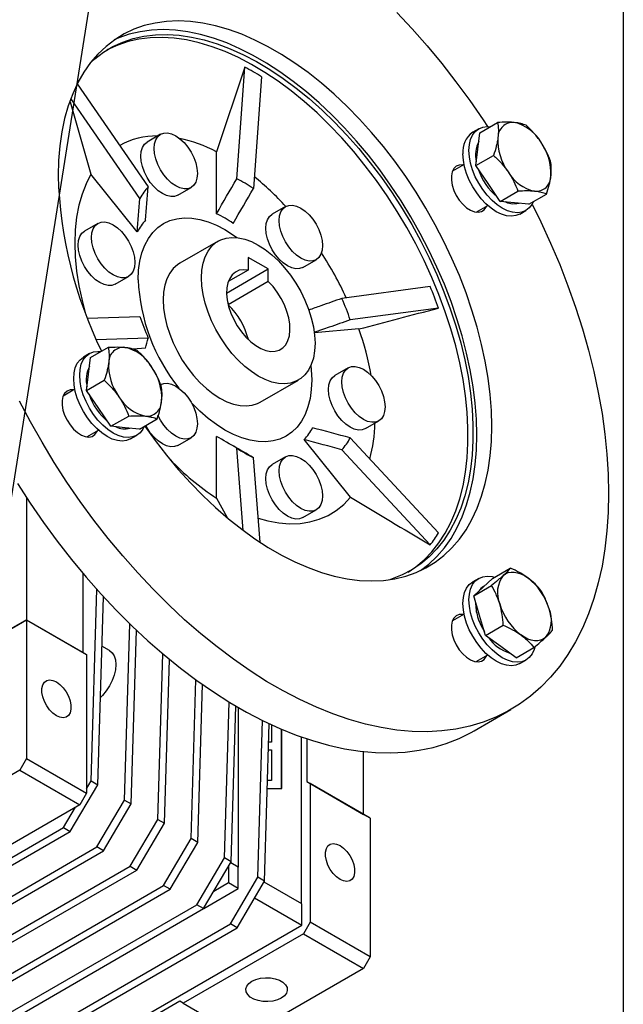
# Model space of a CAD drawing. Header units: millimetres. Extents: x 32 to 1366, y 32 to 1048.
# Tile 10 of 13: x 1237 to 1365, y 650 to 859. Entities that reach past the tile are written whole.
import ezdxf

# ---------------------------------------------------------------- set-up
doc = ezdxf.new("R2010")
doc.units = ezdxf.units.MM
doc.header["$LTSCALE"] = 5
doc.linetypes.add('SLD-Solid', pattern=[0])
doc.layers.add('TEXT', color=140, linetype='SLD-Solid', lineweight=25)
doc.dimstyles.new('SLDDIMSTYLE0', dxfattribs={"dimtxt": 0.18, "dimasz": 5.08, "dimexe": 0, "dimexo": 0.0625, "dimgap": 0, "dimtad": 0, "dimtih": 1, "dimtoh": 1, "dimdec": 0, "dimrnd": 1e-09, "dimzin": 0, "dimdsep": 46, "dimtxsty": 'Standard', "dimblk1": 'DOT', "dimblk2": 'DOT', "dimsah": 1, "dimcen": 0.09, "dimadec": 0, "dimazin": 0, "dimtfac": 5.08, "dimtdec": 0, "dimtofl": 0, "dimtmove": 0, "dimatfit": 3, "dimldrblk": 'DOT', "dimfxl": 0, "dimfrac": 2, "dimtolj": 1, "dimtzin": 0, "dimarcsym": 0})

# ---------------------------------------------------------------- blocks, each defined once
blk = doc.blocks.new('_Dot')
at = {"color": 0, "linetype": 'ByBlock', "lineweight": -2}
blk.add_line((-0.5, 0), (-1, 0), dxfattribs=at)
at = {"color": 0, "linetype": 'ByBlock', "const_width": 0.5}
blk.add_lwpolyline([(-0.25, 0, 1), (0.25, 0, 1)], format="xyb", close=True, dxfattribs=at)

msp = doc.modelspace()

# ---------------------------------------------------------------- linework, layer by layer
for p, q in [((1285.034, 848.792), (1279.052, 830.84)), ((1283.318, 825.147), (1285.034, 848.792)), ((1249.529, 845.263), (1264.571, 823.471)), ((1288.57, 846.751), (1286.853, 823.106)), ((1248.008, 841.423), (1252.422, 826.102)), ((1262.804, 820.956), (1248.167, 842.159)), ((1334.852, 834.908), (1338.611, 837.078)), ((1334.607, 835.737), (1333.334, 835.002)), ((1334.423, 831.417), (1334.852, 834.908)), ((1267.141, 834.566), (1264.312, 832.933)), ((1279.052, 817.744), (1279.052, 830.84)), ((1333.994, 827.926), (1334.423, 831.417)), ((1333.994, 827.926), (1337.752, 830.096)), ((1331.503, 828.172), (1329.031, 826.745)), ((1336.583, 824.133), (1333.994, 827.926)), ((1262.244, 813.884), (1252.422, 826.102)), ((1270.812, 821.674), (1273.64, 823.307)), ((1339.172, 820.339), (1336.583, 824.133)), ((1339.172, 820.339), (1342.931, 822.509)), ((1342.191, 820.037), (1339.172, 820.339)), ((1345.209, 819.734), (1342.191, 820.037)), ((1345.209, 819.734), (1348.968, 821.904)), ((1293.657, 819.258), (1290.829, 817.625)), ((1334.031, 818.084), (1336.503, 819.511)), ((1343.333, 817.681), (1344.606, 818.416)), ((1253.882, 815.702), (1251.054, 814.069)), ((1279.392, 811.937), (1271.26, 807.242)), ((1290.013, 806.033), (1285.77, 808.482)), ((1285.77, 808.482), (1285.77, 805.799)), ((1297.328, 806.367), (1300.157, 808)), ((1281.175, 800.931), (1290.013, 806.033)), ((1285.77, 805.799), (1281.518, 803.344)), ((1290.013, 803.35), (1290.013, 806.033)), ((1257.553, 802.81), (1260.382, 804.443)), ((1290.013, 803.35), (1281.527, 798.451)), ((1324.306, 802.296), (1305.6, 799.786)), ((1281.527, 798.88), (1281.43, 798.824)), ((1281.527, 798.88), (1281.527, 798.451)), ((1326.074, 797.739), (1307.368, 795.23)), ((1251.67, 795.574), (1262.804, 795.959)), ((1309.218, 793.314), (1299.772, 792.469)), ((1264.571, 791.403), (1253.565, 791.022)), ((1252.352, 787.266), (1256.111, 789.436)), ((1264.011, 789.272), (1261.391, 789.038)), ((1252.107, 788.095), (1250.834, 787.36)), ((1251.923, 783.775), (1252.352, 787.266)), ((1306.915, 785.086), (1304.087, 783.454)), ((1251.494, 780.284), (1251.923, 783.775)), ((1251.494, 780.284), (1255.252, 782.454)), ((1288.259, 777.797), (1296.391, 782.491)), ((1249.003, 780.53), (1246.531, 779.103)), ((1254.083, 776.491), (1251.494, 780.284)), ((1256.672, 772.698), (1254.083, 776.491)), ((1256.672, 772.698), (1260.431, 774.867)), ((1262.709, 772.093), (1266.468, 774.263)), ((1259.691, 772.395), (1256.672, 772.698)), ((1262.709, 772.093), (1259.691, 772.395)), ((1310.586, 772.195), (1313.415, 773.828)), ((1251.531, 770.443), (1254.003, 771.87)), ((1260.833, 770.039), (1262.106, 770.774)), ((1270.812, 768.639), (1273.64, 770.271)), ((1279.052, 757.465), (1279.052, 770.561)), ((1326.074, 750.089), (1307.368, 770.233)), ((1284.7, 750.635), (1283.318, 768.083)), ((1307.45, 757.647), (1297.629, 769.865)), ((1288.273, 748.126), (1286.853, 766.042)), ((1293.657, 766.222), (1290.829, 764.59)), ((1324.306, 747.574), (1305.6, 767.718)), ((1238.747, 757.607), (1238.747, 731.685)), ((1279.052, 757.465), (1281.275, 753.36)), ((1297.328, 753.331), (1300.157, 754.964)), ((1250.768, 724.745), (1250.768, 741.457)), ((1337.536, 740.464), (1341.295, 742.634)), ((1334.607, 740.469), (1333.334, 739.734)), ((1333.555, 736.783), (1337.314, 738.952)), ((1335.546, 738.624), (1337.536, 740.464)), ((1335.77, 738.831), (1335.607, 738.737)), ((1252.468, 697.553), (1253.674, 738.114)), ((1253.883, 696.737), (1255.067, 736.578)), ((1333.555, 736.783), (1335.546, 738.624)), ((1334.802, 732.577), (1333.555, 736.783)), ((1331.503, 732.904), (1329.031, 731.477)), ((1336.05, 728.371), (1334.802, 732.577)), ((1233.09, 728.419), (1238.747, 731.684)), ((1238.747, 731.685), (1233.798, 728.827)), ((1238.747, 731.685), (1238.747, 731.684)), ((1238.747, 731.685), (1250.768, 724.745)), ((1238.747, 731.684), (1238.747, 702.289)), ((1238.747, 731.684), (1251.475, 724.337)), ((1259.54, 693.471), (1260.65, 730.827)), ((1336.05, 728.371), (1339.808, 730.541)), ((1260.954, 692.655), (1262.048, 729.483)), ((1339.287, 726.007), (1336.05, 728.371)), ((1250.768, 724.745), (1251.475, 724.337)), ((1251.475, 724.337), (1251.475, 694.941)), ((1256.364, 725.17), (1254.755, 726.099)), ((1266.611, 689.389), (1267.653, 724.461)), ((1334.031, 722.816), (1336.503, 724.243)), ((1342.525, 723.642), (1339.287, 726.007)), ((1342.525, 723.642), (1346.284, 725.812)), ((1268.025, 688.572), (1269.057, 723.292)), ((1343.333, 722.413), (1344.606, 723.148)), ((1273.682, 685.307), (1274.681, 718.947)), ((1275.096, 684.49), (1276.09, 717.942)), ((1280.753, 681.225), (1281.734, 714.246)), ((1282.167, 680.408), (1283.148, 713.402)), ((1283.613, 713.131), (1283.613, 679.301)), ((1333.645, 708.16), (1341.423, 712.65)), ((1287.824, 677.143), (1288.811, 710.349)), ((1289.238, 676.326), (1290.229, 709.666)), ((1290.72, 709.438), (1290.72, 705.765)), ((1292.841, 695.967), (1292.841, 708.497)), ((1292.876, 695.946), (1292.876, 708.482)), ((1290.72, 705.765), (1290.113, 705.765)), ((1297.048, 671.544), (1297.048, 706.855)), ((1298.144, 706.477), (1298.144, 697.395)), ((1290.064, 704.132), (1290.72, 704.132)), ((1290.064, 704.112), (1290.72, 704.112)), ((1290.72, 704.132), (1290.72, 697.6)), ((1310.165, 690.456), (1310.165, 703.762)), ((1238.747, 702.289), (1237.333, 699.839)), ((1238.747, 702.289), (1251.475, 694.941)), ((1237.333, 699.839), (1212.584, 685.552)), ((1237.333, 699.839), (1250.061, 692.492)), ((1251.475, 695.872), (1252.468, 697.553)), ((1252.468, 697.553), (1253.883, 696.737)), ((1290.72, 697.6), (1289.87, 697.6)), ((1298.144, 697.395), (1298.851, 696.987)), ((1298.144, 697.395), (1310.165, 690.456)), ((1298.851, 696.987), (1298.851, 667.592)), ((1311.579, 689.639), (1298.851, 696.987)), ((1248.028, 686.829), (1253.883, 696.737)), ((1251.475, 694.941), (1250.061, 692.492)), ((1289.821, 695.946), (1292.876, 695.946)), ((1289.822, 695.967), (1292.841, 695.967)), ((1292.841, 695.967), (1292.876, 695.946)), ((1253.685, 683.563), (1259.54, 693.471)), ((1259.54, 693.471), (1260.954, 692.655)), ((1250.061, 692.492), (1225.312, 678.205)), ((1246.614, 687.645), (1249.176, 691.981)), ((1255.099, 682.747), (1260.954, 692.655)), ((1260.756, 679.481), (1266.611, 689.389)), ((1262.171, 678.665), (1268.025, 688.572)), ((1266.611, 689.389), (1268.025, 688.572)), ((1311.579, 689.639), (1310.165, 690.456)), ((1311.579, 689.639), (1311.579, 660.244)), ((1216.473, 670.245), (1246.614, 687.645)), ((1217.888, 669.429), (1248.028, 686.829)), ((1246.614, 687.645), (1248.028, 686.829)), ((1267.827, 675.399), (1273.682, 685.307)), ((1269.242, 674.582), (1275.096, 684.49)), ((1275.096, 684.49), (1273.682, 685.307)), ((1224.984, 666.994), (1253.685, 683.563)), ((1226.398, 666.177), (1255.099, 682.747)), ((1255.099, 682.747), (1253.685, 683.563)), ((1274.898, 671.317), (1280.753, 681.225)), ((1276.313, 670.5), (1282.167, 680.408)), ((1282.167, 680.408), (1280.753, 681.225)), ((1230.616, 662.081), (1260.756, 679.481)), ((1232.03, 661.265), (1262.171, 678.665)), ((1260.756, 679.481), (1262.171, 678.665)), ((1281.598, 679.446), (1281.598, 675.92)), ((1283.649, 679.281), (1282.047, 680.206)), ((1283.649, 674.736), (1283.649, 679.281)), ((1281.969, 667.235), (1287.824, 677.143)), ((1283.384, 666.418), (1289.238, 676.326)), ((1289.238, 676.326), (1287.824, 677.143)), ((1297.084, 671.524), (1289.118, 676.123)), ((1186.333, 628.353), (1267.827, 675.399)), ((1187.747, 627.537), (1269.242, 674.582)), ((1269.242, 674.582), (1267.827, 675.399)), ((1276.314, 670.502), (1283.649, 674.736)), ((1281.598, 675.92), (1278.437, 674.096)), ((1283.649, 674.736), (1281.598, 675.92)), ((1287.116, 672.735), (1297.084, 666.979)), ((1193.404, 624.271), (1274.898, 671.317)), ((1194.818, 623.455), (1276.313, 670.5)), ((1276.313, 670.5), (1274.898, 671.317)), ((1297.084, 666.979), (1297.084, 671.524)), ((1198.796, 610.239), (1297.084, 666.979)), ((1200.475, 620.189), (1281.969, 667.235)), ((1201.889, 619.373), (1283.384, 666.418)), ((1283.384, 666.418), (1281.969, 667.235)), ((1298.851, 667.592), (1297.437, 665.142)), ((1311.579, 660.244), (1298.851, 667.592)), ((1297.437, 665.142), (1271.981, 650.447)), ((1297.437, 665.142), (1310.165, 657.794)), ((1311.579, 660.244), (1310.165, 657.794)), ((1310.165, 657.794), (1284.709, 643.099)), ((1271.274, 650.855), (1224.605, 623.914)), ((1271.981, 650.447), (1271.274, 650.855)), ((1271.981, 650.447), (1284.709, 643.099))]:
    msp.add_line(p, q)
at = {"flags": 128}
for points in [[(1317.26, 860.351), (1320.509, 856.894), (1323.686, 853.294), (1326.782, 849.559), (1329.791, 845.7), (1332.704, 841.724), (1335.514, 837.644), (1336.464, 836.205)], [(1263.832, 772.741), (1266.039, 769.668), (1268.446, 766.557), (1270.94, 763.571), (1273.511, 760.72), (1276.151, 758.015), (1278.849, 755.467), (1281.594, 753.085), (1284.377, 750.878), (1287.186, 748.854), (1290.011, 747.022), (1292.842, 745.388), (1295.668, 743.958), (1298.477, 742.738), (1301.26, 741.732), (1304.005, 740.945), (1306.702, 740.379), (1309.342, 740.036), (1311.914, 739.917), (1314.408, 740.024), (1316.815, 740.355), (1319.125, 740.91), (1321.33, 741.686), (1323.422, 742.681), (1325.393, 743.89), (1327.235, 745.309), (1328.941, 746.933), (1330.504, 748.756), (1331.92, 750.769), (1333.182, 752.967), (1334.285, 755.341), (1335.226, 757.88), (1336.001, 760.577), (1336.606, 763.421), (1337.04, 766.401), (1337.302, 769.505), (1337.389, 772.722), (1337.302, 776.039), (1337.04, 779.445), (1336.606, 782.926), (1336.001, 786.469), (1335.226, 790.06), (1334.285, 793.686), (1333.182, 797.334), (1331.92, 800.988), (1330.504, 804.636), (1328.941, 808.264), (1327.235, 811.858), (1325.393, 815.403), (1323.422, 818.888), (1321.33, 822.298), (1319.125, 825.62), (1316.815, 828.843), (1314.408, 831.953), (1311.914, 834.939), (1309.342, 837.79), (1306.702, 840.495), (1304.005, 843.043), (1301.26, 845.425), (1298.477, 847.632), (1295.668, 849.656), (1292.842, 851.488), (1290.011, 853.122), (1287.186, 854.552), (1284.377, 855.772), (1281.594, 856.778), (1278.849, 857.565), (1276.151, 858.132), (1273.511, 858.475), (1270.94, 858.593), (1268.446, 858.486), (1266.039, 858.155), (1263.729, 857.6), (1261.523, 856.824), (1259.431, 855.829), (1257.46, 854.62), (1255.619, 853.201), (1253.913, 851.577), (1252.349, 849.755), (1250.934, 847.741), (1249.672, 845.543), (1248.569, 843.17), (1247.628, 840.63), (1246.853, 837.933), (1246.247, 835.089), (1245.813, 832.11), (1245.552, 829.005), (1245.465, 825.788), (1245.465, 825.788)], [(1252.45, 849.884), (1253.25, 850.588), (1255.093, 851.972), (1257.063, 853.146), (1259.155, 854.104), (1261.359, 854.843), (1263.667, 855.36), (1266.07, 855.653), (1268.559, 855.72), (1271.124, 855.562), (1273.755, 855.178), (1276.443, 854.572), (1279.176, 853.744), (1281.944, 852.698), (1284.736, 851.438), (1287.542, 849.97), (1290.351, 848.298), (1293.152, 846.429), (1295.933, 844.371), (1298.685, 842.131), (1301.397, 839.718), (1304.058, 837.141), (1306.657, 834.411), (1309.185, 831.537), (1311.632, 828.532), (1313.989, 825.406), (1316.246, 822.172), (1318.395, 818.842), (1320.427, 815.429), (1322.335, 811.947), (1324.111, 808.408), (1325.748, 804.827), (1327.239, 801.217), (1328.58, 797.592), (1329.765, 793.967), (1330.79, 790.355), (1331.65, 786.771), (1332.341, 783.228), (1332.863, 779.739), (1333.211, 776.319), (1333.386, 772.981), (1333.386, 769.737), (1333.211, 766.6), (1332.863, 763.582), (1332.341, 760.696), (1331.65, 757.951), (1330.79, 755.359), (1329.765, 752.93), (1328.58, 750.673), (1327.239, 748.597), (1325.748, 746.71), (1324.111, 745.019), (1322.335, 743.53), (1320.427, 742.25), (1318.395, 741.184), (1316.246, 740.335), (1315.778, 740.184)], [(1322.294, 742.111), (1324.053, 743.472), (1325.759, 745.096), (1327.322, 746.919), (1328.738, 748.932), (1330, 751.13), (1331.103, 753.504), (1332.044, 756.044), (1332.819, 758.74), (1333.424, 761.584), (1333.858, 764.564), (1334.12, 767.668), (1334.207, 770.885), (1334.12, 774.203), (1333.858, 777.608), (1333.424, 781.089), (1332.819, 784.632), (1332.044, 788.223), (1331.103, 791.85), (1330, 795.497), (1328.738, 799.151), (1327.322, 802.8), (1325.759, 806.427), (1324.053, 810.021), (1322.211, 813.566), (1320.24, 817.051), (1318.148, 820.461), (1315.943, 823.783), (1313.633, 827.006), (1311.226, 830.116), (1308.732, 833.102), (1306.16, 835.953), (1303.52, 838.658), (1300.823, 841.206), (1298.078, 843.588), (1295.295, 845.795), (1292.486, 847.819), (1289.66, 849.651), (1286.829, 851.285), (1284.004, 852.715), (1281.195, 853.935), (1278.412, 854.941), (1275.667, 855.728), (1272.969, 856.295), (1270.329, 856.638), (1267.758, 856.756), (1265.264, 856.649), (1262.857, 856.318), (1260.547, 855.763), (1258.341, 854.987), (1257.377, 854.562)], [(1319.642, 741.805), (1321.274, 742.918), (1323.05, 744.406), (1324.687, 746.097), (1326.179, 747.985), (1327.52, 750.061), (1328.705, 752.318), (1329.729, 754.747), (1330.589, 757.339), (1331.281, 760.084), (1331.802, 762.97), (1332.151, 765.988), (1332.325, 769.124), (1332.325, 772.368), (1332.151, 775.707), (1331.802, 779.127), (1331.281, 782.615), (1330.589, 786.159), (1329.729, 789.743), (1328.705, 793.355), (1327.52, 796.98), (1326.179, 800.605), (1324.687, 804.215), (1323.05, 807.796), (1321.274, 811.334), (1319.367, 814.817), (1317.334, 818.23), (1315.186, 821.559), (1312.928, 824.794), (1310.572, 827.919), (1308.125, 830.925), (1305.596, 833.798), (1302.997, 836.529), (1300.336, 839.105), (1297.625, 841.518), (1294.873, 843.758), (1292.091, 845.817), (1289.291, 847.686), (1286.482, 849.357), (1283.676, 850.826), (1280.883, 852.086), (1278.115, 853.131), (1275.382, 853.959), (1272.695, 854.566), (1270.063, 854.949), (1267.498, 855.108), (1265.009, 855.04), (1262.606, 854.748), (1260.298, 854.231), (1258.094, 853.492), (1256.003, 852.534), (1255.786, 852.419)], [(1274.987, 826.283), (1274.898, 825.299), (1274.637, 824.454), (1274.212, 823.782), (1273.64, 823.307), (1272.944, 823.049), (1272.149, 823.018), (1271.287, 823.213), (1270.39, 823.629), (1269.494, 824.249), (1268.631, 825.048), (1267.837, 825.998), (1267.14, 827.06), (1266.569, 828.194), (1266.144, 829.357), (1265.882, 830.503), (1265.794, 831.59), (1265.882, 832.574), (1266.144, 833.419), (1266.569, 834.091), (1267.14, 834.566), (1267.837, 834.824), (1268.631, 834.855), (1269.494, 834.66), (1270.39, 834.244), (1271.287, 833.624), (1272.149, 832.825), (1272.944, 831.875), (1273.64, 830.813), (1274.212, 829.679), (1274.637, 828.516), (1274.898, 827.37), (1274.987, 826.283)], [(1332.535, 831.158), (1332.622, 832.385), (1332.881, 833.482), (1333.306, 834.42), (1333.886, 835.178), (1334.606, 835.737), (1335.45, 836.082), (1336.396, 836.205), (1337.034, 836.167)], [(1270.812, 821.674), (1270.115, 821.417), (1269.321, 821.385), (1268.459, 821.581), (1267.562, 821.996), (1266.665, 822.616), (1265.803, 823.416), (1265.008, 824.365), (1264.312, 825.427), (1263.74, 826.561), (1263.316, 827.724), (1263.054, 828.871), (1262.966, 829.957), (1263.054, 830.942), (1263.316, 831.786), (1263.74, 832.459), (1264.312, 832.933), (1264.312, 832.933)], [(1346.192, 820.302), (1345.907, 819.732), (1345.327, 818.974), (1344.606, 818.416), (1343.763, 818.071), (1342.817, 817.948), (1341.792, 818.049), (1340.713, 818.373), (1339.606, 818.911), (1338.5, 819.65), (1337.421, 820.572), (1336.396, 821.654), (1335.45, 822.87), (1334.606, 824.189), (1333.886, 825.579), (1333.306, 827.006), (1332.881, 828.435), (1332.622, 829.831), (1332.535, 831.158)], [(1343.333, 817.681), (1342.49, 817.336), (1341.544, 817.213), (1340.519, 817.314), (1339.44, 817.638), (1338.334, 818.176), (1337.227, 818.915), (1336.149, 819.837), (1335.123, 820.919), (1334.177, 822.135), (1333.334, 823.454), (1332.613, 824.844), (1332.033, 826.272), (1331.609, 827.701), (1331.35, 829.096), (1331.263, 830.424)], [(1331.323, 828.068), (1331.237, 828.079), (1330.494, 828.053), (1329.853, 827.794), (1329.344, 827.315), (1328.991, 826.637), (1328.81, 825.793), (1328.81, 824.822), (1328.991, 823.77), (1329.344, 822.684), (1329.853, 821.617), (1330.494, 820.619), (1331.237, 819.735), (1332.048, 819.007), (1332.887, 818.47), (1333.717, 818.148), (1334.498, 818.056), (1335.195, 818.2), (1335.773, 818.571), (1336.206, 819.153), (1336.322, 819.407)], [(1252.422, 826.102), (1251.39, 824.092), (1250.537, 821.894), (1249.868, 819.521), (1249.387, 816.987), (1249.097, 814.309), (1249, 811.501), (1249.097, 808.582), (1249.387, 805.569), (1249.868, 802.48), (1250.537, 799.335), (1251.204, 796.793)], [(1341.766, 819.792), (1340.798, 820.003), (1340.203, 820.236)], [(1345.941, 819.791), (1347.793, 816.019), (1349.851, 811.525), (1351.764, 807.001), (1353.526, 802.457), (1355.135, 797.905), (1356.585, 793.357), (1357.873, 788.824), (1358.996, 784.316), (1359.951, 779.846), (1360.735, 775.423), (1361.348, 771.06), (1361.786, 766.768), (1362.05, 762.555), (1362.137, 758.435), (1362.05, 754.415), (1361.786, 750.507), (1361.348, 746.721), (1360.735, 743.065), (1359.951, 739.548), (1358.996, 736.18), (1357.873, 732.969), (1356.585, 729.923), (1355.135, 727.049), (1353.526, 724.354), (1351.764, 721.846), (1349.851, 719.53), (1347.793, 717.413), (1345.594, 715.499), (1343.261, 713.793), (1340.8, 712.299), (1338.215, 711.022), (1335.514, 709.964), (1332.704, 709.128), (1329.791, 708.517), (1326.782, 708.13), (1323.686, 707.971), (1320.509, 708.038), (1317.26, 708.332), (1313.947, 708.852), (1310.578, 709.597), (1307.161, 710.565), (1303.706, 711.753), (1300.219, 713.159), (1296.711, 714.779), (1293.19, 716.609), (1289.664, 718.644), (1286.143, 720.88), (1282.634, 723.31), (1279.148, 725.93), (1275.692, 728.732), (1272.275, 731.709), (1268.906, 734.854), (1265.593, 738.159), (1262.344, 741.616), (1259.168, 745.216), (1256.071, 748.951), (1253.063, 752.81), (1250.15, 756.786), (1247.339, 760.866), (1244.639, 765.043), (1242.054, 769.304), (1239.592, 773.64), (1237.259, 778.039)], [(1301.503, 810.976), (1301.415, 809.991), (1301.153, 809.146), (1300.728, 808.474), (1300.157, 808), (1299.46, 807.742), (1298.666, 807.71), (1297.804, 807.906), (1296.907, 808.321), (1296.01, 808.941), (1295.148, 809.741), (1294.353, 810.69), (1293.657, 811.752), (1293.085, 812.886), (1292.661, 814.049), (1292.399, 815.196), (1292.311, 816.282), (1292.399, 817.267), (1292.661, 818.111), (1293.085, 818.784), (1293.657, 819.258), (1294.353, 819.516), (1295.148, 819.548), (1296.01, 819.352), (1296.907, 818.936), (1297.804, 818.317), (1298.666, 817.517), (1299.46, 816.568), (1300.157, 815.506), (1300.728, 814.371), (1301.153, 813.209), (1301.415, 812.062), (1301.503, 810.976)], [(1343.154, 819.94), (1342.665, 819.816), (1341.766, 819.792)], [(1261.728, 807.419), (1261.64, 806.435), (1261.378, 805.59), (1260.954, 804.918), (1260.382, 804.443), (1259.686, 804.185), (1258.891, 804.154), (1258.029, 804.349), (1257.132, 804.765), (1256.235, 805.385), (1255.373, 806.184), (1254.579, 807.134), (1253.882, 808.196), (1253.311, 809.33), (1252.886, 810.493), (1252.624, 811.639), (1252.536, 812.726), (1252.624, 813.71), (1252.886, 814.555), (1253.311, 815.227), (1253.882, 815.702), (1254.579, 815.96), (1255.373, 815.991), (1256.235, 815.796), (1257.132, 815.38), (1258.029, 814.76), (1258.891, 813.961), (1259.686, 813.011), (1260.382, 811.949), (1260.954, 810.815), (1261.378, 809.652), (1261.64, 808.506), (1261.728, 807.419)], [(1262.435, 803.745), (1262.524, 805.775), (1262.789, 807.683), (1263.227, 809.451), (1263.835, 811.062), (1264.606, 812.5), (1265.534, 813.751), (1266.609, 814.804), (1267.82, 815.649), (1269.157, 816.276), (1270.606, 816.681), (1272.154, 816.858), (1273.785, 816.808), (1275.483, 816.529), (1277.233, 816.025), (1279.018, 815.3), (1280.82, 814.362), (1282.622, 813.22), (1283.368, 812.686)], [(1297.328, 806.367), (1296.632, 806.109), (1295.837, 806.077), (1294.975, 806.273), (1294.078, 806.689), (1293.182, 807.308), (1292.32, 808.108), (1291.525, 809.057), (1290.828, 810.119), (1290.257, 811.254), (1289.832, 812.416), (1289.571, 813.563), (1289.482, 814.649), (1289.571, 815.634), (1289.832, 816.479), (1290.257, 817.151), (1290.828, 817.625), (1290.829, 817.625)], [(1257.553, 802.81), (1256.857, 802.552), (1256.063, 802.521), (1255.2, 802.716), (1254.304, 803.132), (1253.407, 803.752), (1252.545, 804.552), (1251.75, 805.501), (1251.054, 806.563), (1250.482, 807.697), (1250.057, 808.86), (1249.796, 810.007), (1249.707, 811.093), (1249.796, 812.077), (1250.057, 812.922), (1250.482, 813.594), (1251.054, 814.069), (1251.054, 814.069)], [(1275.87, 804.153), (1275.958, 805.776), (1276.22, 807.274), (1276.652, 808.625), (1277.247, 809.81), (1277.998, 810.81), (1278.894, 811.613), (1279.92, 812.206), (1281.063, 812.58), (1282.305, 812.73), (1283.629, 812.654), (1285.014, 812.353), (1286.442, 811.83), (1287.891, 811.095), (1289.34, 810.158), (1290.768, 809.031), (1292.154, 807.732), (1293.478, 806.28), (1294.72, 804.696), (1295.863, 803.003), (1296.889, 801.225), (1297.784, 799.388), (1298.535, 797.52), (1299.131, 795.648), (1299.563, 793.798), (1299.824, 791.998), (1299.912, 790.275), (1299.824, 788.652), (1299.563, 787.154), (1299.131, 785.803), (1298.535, 784.619), (1297.784, 783.618), (1296.889, 782.815), (1295.863, 782.222), (1294.72, 781.848), (1293.478, 781.698), (1292.154, 781.774), (1290.768, 782.075), (1289.34, 782.598), (1287.891, 783.333), (1286.442, 784.27), (1285.014, 785.397), (1283.629, 786.696), (1282.305, 788.148), (1281.063, 789.732), (1279.92, 791.426), (1278.894, 793.203), (1277.998, 795.04), (1277.247, 796.908), (1276.652, 798.78), (1276.22, 800.63), (1275.958, 802.43), (1275.87, 804.153)], [(1271.26, 807.242), (1270.762, 806.919), (1269.867, 806.116), (1269.116, 805.115), (1268.52, 803.931), (1268.088, 802.579), (1267.826, 801.082), (1267.739, 799.459), (1267.826, 797.735), (1268.088, 795.935), (1268.52, 794.086), (1269.116, 792.213), (1269.867, 790.345), (1270.762, 788.509), (1271.788, 786.731), (1272.931, 785.038), (1274.173, 783.453), (1275.497, 782.001), (1276.883, 780.703), (1278.311, 779.576), (1279.76, 778.638), (1281.208, 777.903), (1282.636, 777.381), (1284.022, 777.08), (1285.346, 777.004), (1286.588, 777.154), (1287.731, 777.528), (1288.259, 777.797)], [(1285.77, 805.799), (1284.775, 805.885), (1283.86, 805.746), (1283.05, 805.387), (1282.366, 804.815), (1281.824, 804.046), (1281.44, 803.101), (1281.223, 802.003), (1281.179, 800.78), (1281.309, 799.466), (1281.609, 798.093), (1282.073, 796.697), (1282.687, 795.314), (1283.436, 793.981), (1284.3, 792.732), (1285.257, 791.599), (1286.283, 790.611), (1287.351, 789.794), (1288.432, 789.17), (1289.499, 788.754), (1290.525, 788.558), (1291.483, 788.585), (1292.347, 788.837), (1293.096, 789.305), (1293.71, 789.979), (1294.173, 790.84), (1294.474, 791.866), (1294.603, 793.031), (1294.559, 794.304), (1294.342, 795.653), (1293.958, 797.042), (1293.417, 798.435), (1292.732, 799.797), (1291.922, 801.092), (1291.008, 802.287), (1290.013, 803.35)], [(1260.833, 770.039), (1259.99, 769.694), (1259.044, 769.571), (1258.019, 769.673), (1256.94, 769.996), (1255.834, 770.534), (1254.727, 771.273), (1253.649, 772.195), (1252.623, 773.278), (1251.677, 774.493), (1250.834, 775.812), (1250.113, 777.203), (1249.533, 778.63), (1249.109, 780.059), (1248.85, 781.454), (1248.763, 782.782), (1248.85, 784.009), (1249.109, 785.105), (1249.533, 786.044), (1250.113, 786.802), (1250.834, 787.36), (1250.834, 787.36)], [(1263.692, 772.66), (1263.407, 772.09), (1262.827, 771.333), (1262.106, 770.774), (1261.263, 770.429), (1260.317, 770.306), (1259.292, 770.407), (1258.213, 770.731), (1257.106, 771.269), (1256, 772.008), (1254.921, 772.93), (1253.896, 774.012), (1252.95, 775.228), (1252.106, 776.547), (1251.386, 777.938), (1250.806, 779.365), (1250.381, 780.794), (1250.122, 782.189), (1250.035, 783.517), (1250.122, 784.744), (1250.381, 785.84), (1250.806, 786.779), (1251.386, 787.537), (1252.106, 788.095), (1252.95, 788.44), (1253.896, 788.563), (1254.534, 788.526)], [(1299.028, 785.56), (1299.116, 784.651), (1299.205, 782.519), (1299.116, 780.489), (1298.852, 778.581), (1298.413, 776.813), (1297.805, 775.202), (1297.034, 773.764), (1296.107, 772.513), (1295.032, 771.46), (1293.82, 770.615), (1292.483, 769.988), (1291.034, 769.583), (1289.487, 769.406), (1287.856, 769.456), (1286.157, 769.735), (1284.407, 770.239), (1282.622, 770.964), (1280.82, 771.902), (1279.018, 773.044), (1277.233, 774.38), (1275.483, 775.897), (1273.785, 777.579), (1273.705, 777.664)], [(1314.761, 776.804), (1314.673, 775.819), (1314.411, 774.975), (1313.987, 774.302), (1313.415, 773.828), (1312.719, 773.57), (1311.924, 773.538), (1311.062, 773.734), (1310.165, 774.15), (1309.268, 774.769), (1308.406, 775.569), (1307.612, 776.518), (1306.915, 777.58), (1306.344, 778.715), (1305.919, 779.877), (1305.657, 781.024), (1305.569, 782.11), (1305.657, 783.095), (1305.919, 783.94), (1306.344, 784.612), (1306.915, 785.086), (1307.612, 785.344), (1308.406, 785.376), (1309.268, 785.18), (1310.165, 784.765), (1311.062, 784.145), (1311.924, 783.345), (1312.719, 782.396), (1313.415, 781.334), (1313.987, 780.2), (1314.411, 779.037), (1314.673, 777.89), (1314.761, 776.804)], [(1310.586, 772.195), (1309.89, 771.937), (1309.096, 771.905), (1308.233, 772.101), (1307.337, 772.517), (1306.44, 773.136), (1305.578, 773.936), (1304.783, 774.885), (1304.087, 775.948), (1303.515, 777.082), (1303.09, 778.245), (1302.829, 779.391), (1302.74, 780.478), (1302.829, 781.462), (1303.09, 782.307), (1303.515, 782.979), (1304.087, 783.453), (1304.087, 783.454)], [(1248.823, 780.426), (1248.737, 780.437), (1247.994, 780.411), (1247.353, 780.153), (1246.844, 779.673), (1246.491, 778.996), (1246.31, 778.152), (1246.31, 777.181), (1246.491, 776.128), (1246.844, 775.043), (1247.353, 773.976), (1247.994, 772.977), (1248.737, 772.093), (1249.548, 771.366), (1250.387, 770.828), (1251.217, 770.506), (1251.998, 770.415), (1252.695, 770.558), (1253.273, 770.929), (1253.706, 771.511), (1253.822, 771.765)], [(1267.141, 781.53), (1267.837, 781.788), (1268.631, 781.82), (1269.494, 781.624), (1270.39, 781.208), (1271.287, 780.589), (1272.149, 779.789), (1272.944, 778.84), (1273.64, 777.777), (1274.212, 776.643), (1274.637, 775.48), (1274.898, 774.334), (1274.987, 773.247)], [(1274.987, 773.247), (1274.898, 772.263), (1274.637, 771.418), (1274.212, 770.746), (1273.64, 770.272), (1272.944, 770.014), (1272.149, 769.982), (1271.287, 770.178), (1270.39, 770.593), (1269.494, 771.213), (1268.631, 772.013), (1267.837, 772.962), (1267.14, 774.024), (1266.63, 775.021)], [(1270.812, 768.639), (1270.115, 768.381), (1269.321, 768.349), (1268.459, 768.545), (1267.562, 768.96), (1266.665, 769.58), (1265.803, 770.38), (1265.008, 771.329), (1264.312, 772.391), (1264.052, 772.868)], [(1301.503, 757.94), (1301.415, 756.955), (1301.153, 756.111), (1300.728, 755.438), (1300.157, 754.964), (1299.46, 754.706), (1298.666, 754.674), (1297.804, 754.87), (1296.907, 755.286), (1296.01, 755.905), (1295.148, 756.705), (1294.353, 757.654), (1293.657, 758.716), (1293.085, 759.85), (1292.661, 761.013), (1292.399, 762.16), (1292.311, 763.246), (1292.399, 764.231), (1292.661, 765.075), (1293.085, 765.748), (1293.657, 766.222), (1294.353, 766.48), (1295.148, 766.512), (1296.01, 766.316), (1296.907, 765.901), (1297.804, 765.281), (1298.666, 764.481), (1299.46, 763.532), (1300.157, 762.47), (1300.728, 761.336), (1301.153, 760.173), (1301.415, 759.026), (1301.503, 757.94)], [(1297.328, 753.331), (1296.632, 753.073), (1295.837, 753.041), (1294.975, 753.237), (1294.078, 753.653), (1293.182, 754.272), (1292.32, 755.072), (1291.525, 756.021), (1290.828, 757.083), (1290.257, 758.218), (1289.832, 759.38), (1289.571, 760.527), (1289.482, 761.614), (1289.571, 762.598), (1289.832, 763.443), (1290.257, 764.115), (1290.828, 764.589), (1290.829, 764.59)], [(1236.86, 760.552), (1239.561, 756.376), (1242.372, 752.295), (1245.285, 748.32), (1248.293, 744.46), (1251.39, 740.726), (1254.566, 737.126), (1257.815, 733.669), (1261.128, 730.363), (1264.497, 727.218), (1267.914, 724.241), (1271.37, 721.44), (1274.856, 718.82), (1278.364, 716.39), (1281.886, 714.154), (1285.411, 712.118), (1288.933, 710.289), (1292.441, 708.669), (1295.927, 707.263), (1299.383, 706.075), (1302.8, 705.107), (1306.169, 704.362), (1309.482, 703.842), (1312.731, 703.548), (1315.908, 703.48), (1319.004, 703.64), (1322.012, 704.026), (1324.926, 704.638), (1327.736, 705.474), (1330.437, 706.532), (1333.021, 707.809), (1333.645, 708.16)], [(1287.868, 753.232), (1289.907, 752.672), (1292.255, 752.241), (1294.534, 752.059), (1296.73, 752.126), (1298.829, 752.443), (1300.818, 753.007), (1302.686, 753.815), (1304.421, 754.862), (1306.012, 756.142), (1307.45, 757.647)], [(1346.468, 725.874), (1346.331, 725.403), (1345.907, 724.464), (1345.327, 723.706), (1344.606, 723.148), (1343.763, 722.803), (1342.817, 722.68), (1341.792, 722.781), (1340.713, 723.105), (1339.606, 723.643), (1338.5, 724.382), (1337.421, 725.304), (1336.396, 726.386), (1335.45, 727.602), (1334.606, 728.921), (1333.886, 730.311), (1333.306, 731.738), (1332.881, 733.167), (1332.622, 734.563), (1332.535, 735.89), (1332.622, 737.117), (1332.881, 738.214), (1333.306, 739.152), (1333.886, 739.91), (1334.606, 740.469), (1335.45, 740.814), (1336.396, 740.937), (1337.421, 740.836), (1337.95, 740.703)], [(1339.81, 741.085), (1340.298, 741.445), (1340.855, 741.686), (1341.471, 741.805), (1342.134, 741.799), (1342.835, 741.668), (1343.561, 741.415), (1344.3, 741.044), (1345.038, 740.561)], [(1343.333, 722.413), (1342.49, 722.068), (1341.544, 721.945), (1340.519, 722.046), (1339.44, 722.37), (1338.334, 722.908), (1337.227, 723.647), (1336.149, 724.569), (1335.123, 725.651), (1334.177, 726.867), (1333.334, 728.186), (1332.613, 729.577), (1332.033, 731.004), (1331.609, 732.433), (1331.35, 733.828), (1331.263, 735.156), (1331.35, 736.383), (1331.609, 737.479), (1332.033, 738.418), (1332.613, 739.176), (1333.334, 739.734), (1333.334, 739.734)], [(1331.323, 732.8), (1331.237, 732.811), (1330.494, 732.785), (1329.853, 732.526), (1329.344, 732.047), (1328.991, 731.37), (1328.81, 730.525), (1328.81, 729.554), (1328.991, 728.502), (1329.344, 727.416), (1329.853, 726.349), (1330.494, 725.351), (1331.237, 724.467), (1332.048, 723.739), (1332.887, 723.202), (1333.717, 722.88), (1334.498, 722.788), (1335.195, 722.932), (1335.773, 723.303), (1336.206, 723.885), (1336.322, 724.139)], [(1348.779, 727.944), (1348.291, 727.584), (1347.734, 727.343), (1347.119, 727.224), (1346.455, 727.23), (1345.754, 727.361), (1345.028, 727.614), (1344.289, 727.985), (1343.551, 728.468)], [(1256.364, 725.17), (1256.365, 725.17), (1256.936, 724.696), (1257.361, 724.024), (1257.623, 723.179), (1257.711, 722.194), (1257.623, 721.108), (1257.361, 719.961), (1256.936, 718.799), (1256.365, 717.664), (1255.668, 716.602), (1254.874, 715.653), (1254.432, 715.217)], [(1245.111, 711.361), (1244.368, 711.894), (1243.669, 712.605), (1243.053, 713.451), (1242.557, 714.384), (1242.209, 715.35), (1242.03, 716.293), (1242.03, 717.157), (1242.209, 717.893), (1242.557, 718.457), (1243.053, 718.817), (1243.669, 718.953), (1244.368, 718.855), (1245.111, 718.531), (1245.854, 717.997), (1246.554, 717.287), (1247.17, 716.441), (1247.666, 715.507), (1248.014, 714.541), (1248.193, 713.599), (1248.193, 712.735), (1248.014, 711.999), (1247.666, 711.435), (1247.17, 711.074), (1246.554, 710.939), (1245.854, 711.037), (1245.111, 711.361)], [(1305.215, 676.664), (1304.472, 677.197), (1303.773, 677.907), (1303.157, 678.754), (1302.661, 679.687), (1302.313, 680.653), (1302.134, 681.595), (1302.134, 682.46), (1302.313, 683.195), (1302.661, 683.76), (1303.157, 684.12), (1303.773, 684.255), (1304.472, 684.158), (1305.215, 683.833), (1305.958, 683.3), (1306.658, 682.59), (1307.274, 681.743), (1307.77, 680.81), (1308.118, 679.844), (1308.297, 678.902), (1308.297, 678.038), (1308.118, 677.302), (1307.77, 676.737), (1307.274, 676.377), (1306.658, 676.242), (1305.958, 676.339), (1305.215, 676.664)], [(1292.763, 651.512), (1291.93, 651.135), (1290.965, 650.885), (1289.924, 650.774), (1288.868, 650.811), (1287.857, 650.993), (1286.952, 651.309), (1286.203, 651.741), (1285.656, 652.264), (1285.341, 652.847), (1285.277, 653.457), (1285.468, 654.058), (1285.902, 654.615), (1286.555, 655.096), (1287.388, 655.473), (1288.353, 655.724), (1289.394, 655.834), (1290.45, 655.797), (1291.461, 655.615), (1292.366, 655.299), (1293.115, 654.867), (1293.662, 654.344), (1293.977, 653.761), (1294.041, 653.151), (1293.85, 652.55), (1293.416, 651.993), (1292.763, 651.512)]]:
    msp.add_lwpolyline(points, dxfattribs=at)
for centre, radius, start, end in [((1341.861, 833.905), 3.174, 85.05187, 180.47463), ((1340.241, 828.588), 8.688, 30.30111, 77.41192), ((1336.139, 830.975), 4.908, 124.86125, 186.45093), ((1266.336, 817.916), 16.297, 89.32588, 118.61702), ((1264.552, 803.345), 31.084, 62.19399, 77.70648), ((1340.003, 830.214), 6.079, 152.25413, 193.72695), ((1349.952, 833.257), 11.282, 176.84046, 216.19357), ((1338.637, 826.309), 11.282, 356.84046, 36.19357), ((1346.846, 831.27), 12.995, 198.45844, 230.17503), ((1348.348, 830.978), 8.688, 210.30111, 257.41192), ((1335.799, 828.425), 90.373, 181.67208, 206.14321), ((1248.285, 777.808), 61.513, 42.40053, 50.9552), ((1346.728, 825.661), 3.174, 265.05187, 0.47463), ((1272.621, 808.469), 11.705, 137.35348, 152.44517), ((1267.203, 793.136), 27.312, 55.7167, 64.28868), ((1236.141, 767.341), 77.571, 24.82799, 32.89129), ((1301.874, 805.448), 39.475, 182.47194, 218.72846), ((1270.576, 787.218), 15.688, 14.18929, 45.72651), ((1249.373, 772.17), 63.471, 10.22513, 19.45857), ((1259.361, 786.263), 3.174, 85.05187, 180.47463), ((1257.741, 780.946), 8.688, 30.30111, 77.41192), ((1257.212, 782.608), 5.806, 151.22982, 194.75126), ((1267.452, 785.615), 11.282, 176.84046, 216.19357), ((1256.137, 778.667), 11.282, 356.84046, 36.19357), ((1264.257, 783.568), 12.892, 198.32827, 230.3052), ((1265.848, 783.336), 8.688, 210.30111, 257.41192), ((1264.228, 778.019), 3.174, 265.05187, 0.47463), ((1259.557, 776.225), 4.077, 242.94464, 285.61262), ((1289.019, 777.795), 11.705, 317.35348, 332.44517), ((1279.45, 774.25), 33.178, 345.16995, 358.4749), ((1309.991, 804.807), 56.555, 223.81237, 236.83524), ((1344.596, 737.428), 6.024, 142.61486, 203.36622), ((1337.092, 736.23), 2.914, 120.65964, 148.30552), ((1337.128, 730.346), 12.919, 16.38564, 52.24783), ((1343.191, 735.105), 9.238, 178.01204, 197.46364), ((1351.461, 738.683), 12.919, 196.38564, 232.24783), ((1343.993, 731.602), 6.024, 322.61486, 23.36622), ((1347.202, 736.205), 13.396, 196.80371, 211.84564), ((1343.781, 732.918), 8.691, 215.13925, 252.57378)]:
    msp.add_arc(centre, radius, start, end)
for points in [[(1288.57, 846.751), (1287.398, 847.5), (1286.216, 848.182), (1285.034, 848.792)], [(1279.052, 817.744), (1280.474, 820.212), (1281.896, 822.68), (1283.318, 825.147)], [(1286.853, 823.106), (1285.686, 823.895), (1284.501, 824.58), (1283.318, 825.147)], [(1264.571, 823.471), (1263.912, 822.739), (1263.319, 821.895), (1262.804, 820.956)], [(1264.011, 816.399), (1264.197, 818.757), (1264.384, 821.114), (1264.571, 823.471)], [(1282.588, 815.703), (1284.009, 818.171), (1285.431, 820.639), (1286.853, 823.106)], [(1262.244, 813.884), (1262.429, 816.241), (1262.616, 818.599), (1262.804, 820.956)], [(1326.074, 797.739), (1325.54, 799.264), (1324.949, 800.786), (1324.306, 802.296)], [(1307.368, 795.23), (1306.868, 796.755), (1306.275, 798.283), (1305.6, 799.786)], [(1309.218, 793.314), (1314.836, 794.789), (1320.455, 796.264), (1326.074, 797.739)], [(1262.804, 795.959), (1263.319, 794.443), (1263.912, 792.915), (1264.571, 791.403)], [(1264.011, 789.272), (1264.197, 789.982), (1264.384, 790.692), (1264.571, 791.403)], [(1307.368, 770.233), (1304.711, 770.948), (1302.054, 771.664), (1299.397, 772.38)], [(1283.318, 768.083), (1281.896, 768.908), (1280.474, 769.734), (1279.052, 770.561)], [(1305.6, 767.718), (1306.275, 768.459), (1306.868, 769.302), (1307.368, 770.233)], [(1286.853, 766.042), (1285.431, 766.867), (1284.009, 767.693), (1282.588, 768.52)], [(1283.318, 768.083), (1284.501, 767.303), (1285.686, 766.618), (1286.853, 766.042)], [(1305.6, 767.718), (1302.943, 768.433), (1300.286, 769.148), (1297.629, 769.865)], [(1307.45, 757.647), (1313.069, 754.288), (1318.687, 750.931), (1324.306, 747.574)], [(1324.306, 747.574), (1324.949, 748.352), (1325.54, 749.192), (1326.074, 750.089)]]:
    msp.add_open_spline(points, degree=3)
for points, knots in [([(1342.134, 837.067), (1341.879, 837.093), (1341.609, 837.112), (1341.049, 837.136), (1340.761, 837.142), (1339.873, 837.141), (1339.252, 837.117), (1338.611, 837.078)], [0, 0, 0, 0, 0.25, 0.25, 0.5, 0.5, 1, 1, 1, 1]), ([(1338.611, 837.078), (1338.695, 836.596), (1338.751, 836.094), (1338.784, 835.033), (1338.76, 834.473), (1338.687, 833.878)], [0, 0, 0, 0, 0.5, 0.5, 1, 1, 1, 1]), ([(1344.648, 836.473), (1344.31, 836.611), (1343.936, 836.735), (1343.105, 836.938), (1342.645, 837.016), (1342.134, 837.067)], [0, 0, 0, 0, 0.5, 0.5, 1, 1, 1, 1]), ([(1347.742, 832.971), (1347.523, 833.293), (1347.29, 833.61), (1346.807, 834.223), (1346.556, 834.521), (1345.777, 835.392), (1345.224, 835.943), (1344.648, 836.473)], [0, 0, 0, 0, 0.25, 0.25, 0.5, 0.5, 1, 1, 1, 1]), ([(1338.687, 833.878), (1338.65, 833.582), (1338.602, 833.278), (1338.483, 832.662), (1338.413, 832.35), (1338.174, 831.402), (1337.976, 830.754), (1337.752, 830.096)], [0, 0, 0, 0, 0.25, 0.25, 0.5, 0.5, 1, 1, 1, 1]), ([(1349.826, 828.886), (1349.557, 829.596), (1349.257, 830.294), (1348.571, 831.659), (1348.183, 832.325), (1347.742, 832.971)], [0, 0, 0, 0, 0.5, 0.5, 1, 1, 1, 1]), ([(1337.752, 830.096), (1338.33, 829.564), (1338.884, 829.013), (1339.922, 827.851), (1340.406, 827.24), (1340.847, 826.594)], [0, 0, 0, 0, 0.5, 0.5, 1, 1, 1, 1]), ([(1349.902, 825.687), (1349.939, 825.983), (1349.963, 826.274), (1349.99, 826.836), (1349.991, 827.109), (1349.966, 827.904), (1349.91, 828.405), (1349.826, 828.886)], [0, 0, 0, 0, 0.25, 0.25, 0.5, 0.5, 1, 1, 1, 1]), ([(1340.847, 826.594), (1341.067, 826.272), (1341.275, 825.942), (1341.666, 825.276), (1341.848, 824.938), (1342.363, 823.914), (1342.662, 823.217), (1342.931, 822.509)], [0, 0, 0, 0, 0.25, 0.25, 0.5, 0.5, 1, 1, 1, 1]), ([(1348.968, 821.904), (1349.192, 822.564), (1349.39, 823.213), (1349.709, 824.477), (1349.829, 825.092), (1349.902, 825.687)], [0, 0, 0, 0, 0.5, 0.5, 1, 1, 1, 1]), ([(1346.455, 822.498), (1346.199, 822.524), (1345.929, 822.543), (1345.369, 822.567), (1345.081, 822.573), (1344.193, 822.572), (1343.572, 822.548), (1342.931, 822.509)], [0, 0, 0, 0, 0.25, 0.25, 0.5, 0.5, 1, 1, 1, 1]), ([(1348.968, 821.904), (1348.63, 822.042), (1348.256, 822.167), (1347.425, 822.369), (1346.966, 822.447), (1346.455, 822.498)], [0, 0, 0, 0, 0.5, 0.5, 1, 1, 1, 1]), ([(1305.6, 799.786), (1304.112, 799.264), (1301.77, 798.443), (1299.427, 797.622), (1298.573, 797.323)], [0, 0, 0, 0, 0.6352408, 1, 1, 1, 1]), ([(1307.368, 795.23), (1305.88, 794.708), (1303.318, 793.81), (1300.757, 792.913), (1299.684, 792.536)], [0, 0, 0, 0, 0.5809133, 1, 1, 1, 1]), ([(1256.111, 789.436), (1256.756, 789.475), (1257.387, 789.499), (1258.569, 789.5), (1259.123, 789.476), (1259.634, 789.425)], [0, 0, 0, 0, 0.5, 0.5, 1, 1, 1, 1]), ([(1256.111, 789.436), (1256.195, 788.954), (1256.251, 788.452), (1256.284, 787.391), (1256.26, 786.832), (1256.187, 786.237)], [0, 0, 0, 0, 0.5, 0.5, 1, 1, 1, 1]), ([(1259.634, 789.425), (1259.89, 789.4), (1260.136, 789.367), (1260.603, 789.289), (1260.822, 789.243), (1261.444, 789.091), (1261.812, 788.968), (1262.148, 788.831)], [0, 0, 0, 0, 0.25, 0.25, 0.5, 0.5, 1, 1, 1, 1]), ([(1265.242, 785.329), (1265.023, 785.651), (1264.79, 785.968), (1264.307, 786.581), (1264.056, 786.879), (1263.277, 787.75), (1262.724, 788.301), (1262.148, 788.831)], [0, 0, 0, 0, 0.25, 0.25, 0.5, 0.5, 1, 1, 1, 1]), ([(1256.187, 786.237), (1256.15, 785.94), (1256.102, 785.636), (1255.983, 785.021), (1255.913, 784.708), (1255.674, 783.76), (1255.476, 783.113), (1255.252, 782.454)], [0, 0, 0, 0, 0.25, 0.25, 0.5, 0.5, 1, 1, 1, 1]), ([(1267.326, 781.244), (1267.057, 781.954), (1266.757, 782.652), (1266.071, 784.017), (1265.683, 784.683), (1265.242, 785.329)], [0, 0, 0, 0, 0.5, 0.5, 1, 1, 1, 1]), ([(1255.252, 782.454), (1255.83, 781.923), (1256.384, 781.371), (1257.422, 780.209), (1257.906, 779.599), (1258.347, 778.952)], [0, 0, 0, 0, 0.5, 0.5, 1, 1, 1, 1]), ([(1267.402, 778.045), (1267.439, 778.341), (1267.463, 778.632), (1267.49, 779.194), (1267.491, 779.467), (1267.466, 780.263), (1267.41, 780.764), (1267.326, 781.244)], [0, 0, 0, 0, 0.25, 0.25, 0.5, 0.5, 1, 1, 1, 1]), ([(1258.347, 778.952), (1258.567, 778.631), (1258.775, 778.3), (1259.166, 777.634), (1259.348, 777.296), (1259.863, 776.273), (1260.162, 775.575), (1260.431, 774.867)], [0, 0, 0, 0, 0.25, 0.25, 0.5, 0.5, 1, 1, 1, 1]), ([(1266.468, 774.263), (1266.692, 774.923), (1266.89, 775.571), (1267.209, 776.835), (1267.329, 777.45), (1267.402, 778.045)], [0, 0, 0, 0, 0.5, 0.5, 1, 1, 1, 1]), ([(1260.431, 774.867), (1261.076, 774.907), (1261.707, 774.931), (1262.889, 774.931), (1263.444, 774.908), (1263.955, 774.857)], [0, 0, 0, 0, 0.5, 0.5, 1, 1, 1, 1]), ([(1263.955, 774.857), (1264.21, 774.831), (1264.456, 774.798), (1264.923, 774.72), (1265.142, 774.675), (1265.765, 774.522), (1266.132, 774.4), (1266.468, 774.263)], [0, 0, 0, 0, 0.25, 0.25, 0.5, 0.5, 1, 1, 1, 1]), ([(1339.81, 741.085), (1339.641, 740.929), (1339.459, 740.765), (1339.077, 740.428), (1338.876, 740.254), (1338.247, 739.718), (1337.793, 739.342), (1337.314, 738.952)], [0, 0, 0, 0, 0.25, 0.25, 0.5, 0.5, 1, 1, 1, 1]), ([(1341.295, 742.634), (1341.124, 742.422), (1340.923, 742.192), (1340.436, 741.681), (1340.149, 741.399), (1339.81, 741.085)], [0, 0, 0, 0, 0.5, 0.5, 1, 1, 1, 1]), ([(1345.038, 740.561), (1344.763, 740.762), (1344.475, 740.957), (1343.883, 741.329), (1343.578, 741.507), (1342.637, 742.021), (1341.977, 742.337), (1341.295, 742.634)], [0, 0, 0, 0, 0.25, 0.25, 0.5, 0.5, 1, 1, 1, 1]), ([(1339.066, 735.039), (1338.961, 735.395), (1338.842, 735.747), (1338.584, 736.435), (1338.444, 736.769), (1337.999, 737.745), (1337.668, 738.36), (1337.314, 738.952)], [0, 0, 0, 0, 0.25, 0.25, 0.5, 0.5, 1, 1, 1, 1]), ([(1347.77, 737.905), (1347.395, 738.381), (1346.989, 738.844), (1346.086, 739.733), (1345.59, 740.158), (1345.038, 740.561)], [0, 0, 0, 0, 0.5, 0.5, 1, 1, 1, 1]), ([(1349.523, 733.991), (1349.417, 734.347), (1349.299, 734.699), (1349.04, 735.387), (1348.9, 735.721), (1348.456, 736.697), (1348.125, 737.313), (1347.77, 737.905)], [0, 0, 0, 0, 0.25, 0.25, 0.5, 0.5, 1, 1, 1, 1]), ([(1339.808, 730.541), (1339.759, 731.315), (1339.679, 732.089), (1339.439, 733.593), (1339.277, 734.327), (1339.066, 735.039)], [0, 0, 0, 0, 0.5, 0.5, 1, 1, 1, 1]), ([(1350.265, 729.494), (1350.215, 730.267), (1350.136, 731.041), (1349.896, 732.545), (1349.734, 733.279), (1349.523, 733.991)], [0, 0, 0, 0, 0.5, 0.5, 1, 1, 1, 1]), ([(1339.808, 730.541), (1340.492, 730.243), (1341.153, 729.927), (1342.407, 729.241), (1343, 728.871), (1343.551, 728.468)], [0, 0, 0, 0, 0.5, 0.5, 1, 1, 1, 1]), ([(1343.551, 728.468), (1343.826, 728.268), (1344.09, 728.059), (1344.59, 727.634), (1344.827, 727.416), (1345.503, 726.749), (1345.909, 726.287), (1346.284, 725.812)], [0, 0, 0, 0, 0.25, 0.25, 0.5, 0.5, 1, 1, 1, 1]), ([(1348.779, 727.944), (1348.948, 728.101), (1349.106, 728.251), (1349.395, 728.534), (1349.528, 728.669), (1349.893, 729.052), (1350.094, 729.282), (1350.265, 729.494)], [0, 0, 0, 0, 0.25, 0.25, 0.5, 0.5, 1, 1, 1, 1]), ([(1346.284, 725.812), (1346.763, 726.202), (1347.218, 726.579), (1348.057, 727.293), (1348.44, 727.631), (1348.779, 727.944)], [0, 0, 0, 0, 0.5, 0.5, 1, 1, 1, 1])]:
    msp.add_open_spline(points, degree=3, knots=knots)
at = {"layer": 'TEXT'}
msp.add_line((1365.25, 1047.75), (1365.25, 31.75), dxfattribs=at)

# ---------------------------------------------------------------- leaders
msp.add_leader([(1220.104, 660.363), (1273.626, 996.811), (1305.376, 996.811)], dimstyle='SLDDIMSTYLE0', dxfattribs=at)

doc.saveas('drawing.dxf')
